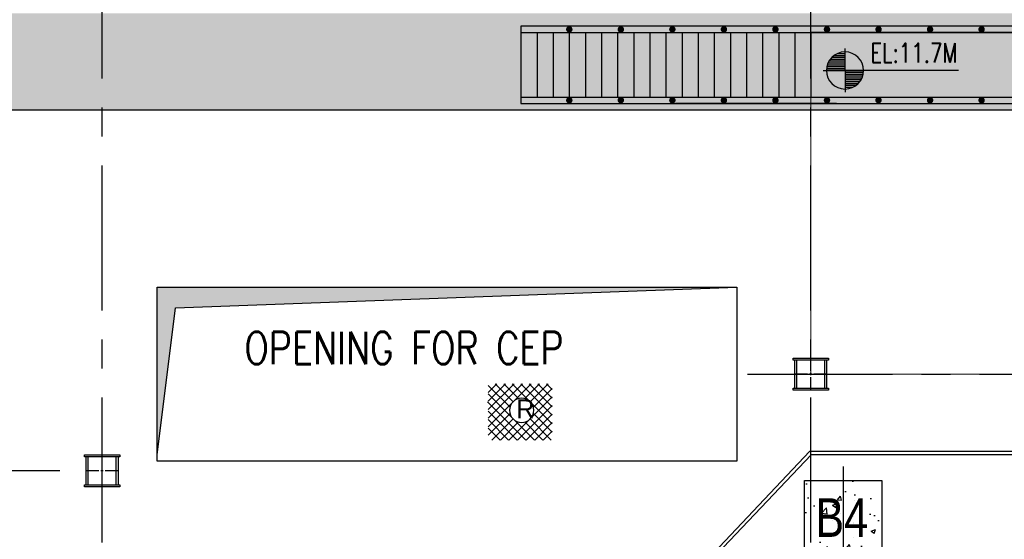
# Model space of a CAD drawing. Header units: inches. Extents: x 156890 to 366890, y 36423 to 221804.
# Tile 20 of 163: x 242963 to 258247, y 117864 to 125927. Entities that reach past the tile are written whole.
import ezdxf

# ---------------------------------------------------------------- set-up
doc = ezdxf.new("R2010")
doc.units = ezdxf.units.IN
doc.header["$LTSCALE"] = 1800
doc.header["$MEASUREMENT"] = 0
doc.linetypes.add('CENTER', pattern=[2, 1.25, -0.25, 0.25, -0.25])
doc.linetypes.add('CENTER2', pattern=[1.125, 0.75, -0.125, 0.125, -0.125])
for name, color, linetype in [('AUX COL', 1, 'Continuous'), ('CEN', 8, 'CENTER'), ('GRID', 251, 'CENTER'), ('GT_5', 7, 'Continuous'), ('GT_6', 1, 'Continuous'), ('HATCH', 5, 'Continuous'), ('OPENING', 40, 'Continuous'), ('pedestel', 139, 'Continuous'), ('SERVICE BLDG', 7, 'Continuous'), ('STEEL', 231, 'Continuous'), ('TEXT', 3, 'Continuous')]:
    doc.layers.add(name, color=color, linetype=linetype)
doc.styles.add('123', font='romans.shx', dxfattribs={"width": 0.8, "height": 1000})
doc.styles.add('AR', font='arial.ttf')
doc.styles.add('HTX11', font='O8111901')
doc.styles.add('ROMANS', font='romans.shx')
doc.styles.get("Standard").update_dxf_attribs({"font": 'arial.ttf'})

# ---------------------------------------------------------------- blocks, each defined once
blk = doc.blocks.new('A$C011770D7')
at = {"layer": 'GT_6', "flags": 128}
for points in [[(-1254, -747), (-589, -82)], [(-1254, -614), (-721, -82)], [(-1254, -349), (-987, -82)], [(-1254, -482), (-854, -82)], [(-1254, -217), (-1119, -82)], [(-1254, -107), (-916, -445)], [(-1147, -82), (-868, -361)], [(-1014, -82), (-784, -312)], [(-882, -82), (-262, -702)], [(-749, -82), (-262, -569)], [(-687, -312), (-456, -82)], [(-617, -82), (-262, -437)], [(-603, -361), (-324, -82)], [(-554, -445), (-262, -152)], [(-484, -82), (-262, -304)], [(-351, -82), (-262, -171)], [(-1254, -239), (-537, -957)], [(-1199, -294), (-537, -957)], [(-934, -957), (-262, -285)], [(-1266, -361), (-672, -954)], [(-798, -954), (-262, -417)], [(-1254, -505), (-805, -954)], [(-1254, -880), (-916, -542)], [(-666, -954), (-262, -550)], [(-554, -542), (-262, -834)], [(-1254, -637), (-937, -954)], [(-1196, -954), (-868, -626)], [(-1064, -954), (-784, -674)], [(-687, -674), (-407, -954)], [(-603, -626), (-275, -954)], [(-533, -954), (-262, -682)], [(-1254, -770), (-1070, -954)], [(-401, -954), (-262, -815)]]:
    blk.add_lwpolyline(points, dxfattribs=at)
blk.add_lwpolyline([(-548, -493, 1), (-923, -493, 1), (-548, -493)], format="xyb", dxfattribs=at)
at = {"layer": 'GT_5', "style": 'HTX11'}
blk.add_text('R', height=293, dxfattribs=at).set_placement((-820, -617))
blk = doc.blocks.new('*X4')
at = {"color": 0}
for p, q in [((36115, 29325), (36330, 29325)), ((36132, 29350), (36330, 29350)), ((36154, 29375), (36330, 29375)), ((36183, 29400), (36330, 29400)), ((36226, 29425), (36330, 29425)), ((36080, 29200), (36330, 29200)), ((36081, 29225), (36330, 29225)), ((36085, 29250), (36330, 29250)), ((36092, 29275), (36330, 29275)), ((36102, 29300), (36330, 29300))]:
    blk.add_line(p, q, dxfattribs=at)
blk = doc.blocks.new('LL')
for p, q in [((-711, 0), (-711, 423)), ((-1136, 0), (-711, 0)), ((1493, 0), (-711, 0)), ((-711, 0), (-711, -418))]:
    blk.add_line(p, q)
for start, end in [(90, 180), (0, 90), (180, 270), (270, 0)]:
    blk.add_arc((-711, 0), 360, start, end)
at = {"xscale": 1.44, "yscale": 1.44, "zscale": 1.44}
blk.add_blockref('*X4', (-53026, -42044), dxfattribs=at)
at = {"xscale": 1.44, "yscale": 1.44, "zscale": 1.44, "rotation": 180}
blk.add_blockref('*X4', (51604, 42044), dxfattribs=at)
at = {"flags": 4}
blk.add_attdef('LEVEL', (-222, 154), '', height=432, dxfattribs=at)
blk = doc.blocks.new('TG DECK')
at = {"layer": 'HATCH', "ltscale": 0.25}
h = blk.add_hatch(dxfattribs=at)
h.set_pattern_fill('AR-CONC', color=256, scale=100, style=0)
h.set_pattern_definition([(50, (-878910.7, -31658.3), (717.2602, -62.75213), [75, -825]), (355, (-878910.7, -31658.3), (-138.7513, 752.1921), [60, -660]), (100.4514, (-878850.94, -31663.5), (578.5094, 689.43954), [63.7402, -701.1421]), (46.1842, (-878910.7, -31458.3), (1067.241, -165.519), [112.5, -1237.5]), (96.6356, (-878821.8, -31472.1), (934.6627, 974.1179), [95.6103, -1051.713]), (351.1842, (-878910.7, -31458.3), (934.662, 974.1186), [90, -990]), (21, (-878810.7, -31508.3), (596.90705, -402.6189), [75, -825]), (326, (-878810.7, -31508.3), (243.3153, 725.15005), [60, -660]), (71.4514, (-878761, -31541.8), (840.2226, 322.5305), [63.7402, -701.1421]), (37.5, (-878910.7, -31658.27), (12.159855, 332.89385), [0, -652, 0, -670, 0, -662.5]), (7.5, (-878910.7, -31658.27), (263.06954, 394.41171), [0, -382, 0, -637, 0, -252.5]), (327.5, (-879133.7, -31658.27), (533.82244, -22.55487), [0, -250, 0, -780, 0, -1035]), (317.5, (-879233.7, -31658.27), (583.18617, 100.10498), [0, -325, 0, -518, 0, -735])])
h.paths.add_polyline_path([(-162049, 159687), (-162649, 159687), (-162649, 158387), (-162049, 158387)])
h.paths.add_polyline_path([(-161449, 159687), (-162049, 159687), (-162049, 158387), (-161449, 158387)])
h.paths.add_polyline_path([(-161449, 160987), (-162049, 160987), (-162049, 159687), (-161449, 159687)])
h.paths.add_polyline_path([(-162049, 160987), (-162649, 160987), (-162649, 159687), (-162049, 159687)])
h.paths.add_polyline_path([(-162630, 159961), (-161509, 159961), (-161509, 160861), (-162630, 160861)], flags=9)
at = {"color": 5}
blk.add_lwpolyline([(-164318, 148687), (-162568, 146837), (-133639, 146837), (-133639, 161437), (-162568, 161437), (-164318, 159587), (-181739, 159587), (-181739, 148687)], close=True, dxfattribs=at)
blk.add_lwpolyline([(-164296, 148737), (-162546, 146887), (-133689, 146887), (-133689, 161387), (-162546, 161387), (-164296, 159537), (-181689, 159537), (-181689, 148737)], close=True)
at = {"layer": 'CEN', "linetype": 'CENTER2'}
blk.add_line((-162049, 161202), (-162049, 158130), dxfattribs=at)
at = {"layer": 'pedestel'}
blk.add_lwpolyline([(-161449, 160987), (-161449, 158387), (-162649, 158387), (-162649, 160987)], close=True, dxfattribs=at)
at = {"layer": 'TEXT', "color": 8, "style": 'AR', "width": 0.8}
blk.add_text('B4', height=600, dxfattribs=at).set_placement((-162480, 160111))
blk = doc.blocks.new('pssa-2')
h = blk.add_hatch()
h.set_pattern_fill('DOTS', color=252, scale=6000, style=0)
h.paths.add_polyline_path([(194657, 14122), (194657, 15622), (102478, 15622), (102478, 27122), (71157, 27122), (71157, 25622), (100978, 25622), (100978, 14122)])
at = {"color": 252}
blk.add_line((100978, 14122), (194657, 14122), dxfattribs=at)
blk = doc.blocks.new('AUX COLUM')
at = {"color": 2, "linetype": 'CENTER2', "ltscale": 0.15}
for p, q in [((29690, 90186), (29690, 90686)), ((29940, 90436), (29440, 90436))]:
    blk.add_line(p, q, dxfattribs=at)
at = {"layer": 'AUX COL'}
for p, q in [((29440, 90218), (29440, 90654)), ((29472, 90218), (29472, 90654)), ((29908, 90218), (29908, 90654)), ((29940, 90218), (29940, 90654))]:
    blk.add_line(p, q, dxfattribs=at)
for points in [[(29415, 90686), (29965, 90686), (29965, 90654), (29415, 90654)], [(29415, 90218), (29965, 90218), (29965, 90186), (29415, 90186)]]:
    blk.add_lwpolyline(points, close=True, dxfattribs=at)
blk = doc.blocks.new('A$C316711C6')
at = {"color": 9}
blk.add_blockref('AUX COLUM', (-29690, -90436), dxfattribs=at)

msp = doc.modelspace()

# ---------------------------------------------------------------- hatches: boundary and pattern name
at = {"layer": 'HATCH'}
msp.add_hatch(color=256, dxfattribs=at).paths.add_polyline_path([(254094.1, 121776.9), (245094.1, 121776.9), (245094.1, 119176.9), (245383.6, 121457.6)])

# ---------------------------------------------------------------- linework, layer by layer
at = {"layer": 'GRID'}
for p, q in [((244244.1, 89016.5), (244244.1, 142427.2)), ((255244.1, 89016.5), (255244.1, 142427.2)), ((254260.7, 120427.2), (278327.7, 120427.2)), ((243583.9, 118927.2), (171470.2, 118927.2))]:
    msp.add_line(p, q, dxfattribs=at)
at = {"layer": 'OPENING', "lineweight": 30}
for p, q in [((245383.6, 121457.6), (254094.1, 121776.9)), ((245094.1, 119176.9), (245383.6, 121457.6))]:
    msp.add_line(p, q, dxfattribs=at)
at = {"layer": 'OPENING'}
msp.add_lwpolyline([(245094.1, 121777), (254094.1, 121777), (254094.1, 119077), (245094.1, 119077)], close=True, dxfattribs=at)
at = {"layer": 'STEEL', "ltscale": 0.2}
for p, q in [((253044.1, 125827.2), (250744.1, 125827.2)), ((250744.1, 125827.2), (250744.1, 124627.2)), ((263694.1, 125827.2), (253044.1, 125827.2)), ((250744.1, 125727.2), (279744.1, 125727.2)), ((250994.1, 125727.2), (250994.1, 124727.2)), ((251244.1, 125727.2), (251244.1, 124727.2)), ((251494.1, 125727.2), (251494.1, 124727.2)), ((251744.1, 125727.2), (251744.1, 124727.2)), ((251994.1, 125727.2), (251994.1, 124727.2)), ((252244.1, 125727.2), (252244.1, 124727.2)), ((252494.1, 125727.2), (252494.1, 124727.2)), ((252744.1, 125727.2), (252744.1, 124727.2)), ((252994.1, 125727.2), (252994.1, 124727.2)), ((253244.1, 125727.2), (253244.1, 124727.2)), ((253494.1, 125727.2), (253494.1, 124727.2)), ((253744.1, 125727.2), (253744.1, 124727.2)), ((253994.1, 125727.2), (253994.1, 124727.2)), ((254244.1, 125727.2), (254244.1, 124727.2)), ((254494.1, 125727.2), (254494.1, 124727.2)), ((254744.1, 125727.2), (254744.1, 124727.2)), ((254994.1, 125727.2), (254994.1, 124727.2)), ((250744.1, 124727.2), (279744.1, 124727.2)), ((250744.1, 124627.2), (279744.1, 124627.2)), ((255644.1, 124627.2), (253144.1, 124627.2))]:
    msp.add_line(p, q, dxfattribs=at)
at = {"layer": 'STEEL', "const_width": 15}
msp.add_lwpolyline([(275244.1, 120427.2), (255244.1, 120427.2), (255244.1, 127927.2), (275244.1, 127927.2)], close=True, dxfattribs=at)
at = {"layer": 'STEEL', "ltscale": 0.2, "const_width": 50}
for points in [[(251469.1, 125777.2, 1), (251519.1, 125777.2, 1)], [(252269.1, 125777.2, 1), (252319.1, 125777.2, 1)], [(253069.1, 125777.2, 1), (253119.1, 125777.2, 1)], [(253869.1, 125777.2, 1), (253919.1, 125777.2, 1)], [(254669.1, 125777.2, 1), (254719.1, 125777.2, 1)], [(255469.1, 125777.2, 1), (255519.1, 125777.2, 1)], [(256269.1, 125777.2, 1), (256319.1, 125777.2, 1)], [(257069.1, 125777.2, 1), (257119.1, 125777.2, 1)], [(257869.1, 125777.2, 1), (257919.1, 125777.2, 1)], [(251469.1, 124677.2, 1), (251519.1, 124677.2, 1)], [(252269.1, 124677.2, 1), (252319.1, 124677.2, 1)], [(253069.1, 124677.2, 1), (253119.1, 124677.2, 1)], [(253869.1, 124677.2, 1), (253919.1, 124677.2, 1)], [(254669.1, 124677.2, 1), (254719.1, 124677.2, 1)], [(255469.1, 124677.2, 1), (255519.1, 124677.2, 1)], [(256269.1, 124677.2, 1), (256319.1, 124677.2, 1)], [(257069.1, 124677.2, 1), (257119.1, 124677.2, 1)], [(257869.1, 124677.2, 1), (257919.1, 124677.2, 1)]]:
    msp.add_lwpolyline(points, format="xyb", close=True, dxfattribs=at)
at = {"layer": 'STEEL', "ltscale": 0.2}
msp.add_lwpolyline([(255244.1, 124727.2), (275244.1, 124727.2), (275244.1, 125727.2), (255244.1, 125727.2)], close=True, dxfattribs=at)

# ---------------------------------------------------------------- block references
for name, p in [('pssa-2', (115586.7, 110404.9)), ('A$C316711C6', (255244.1, 120427.2)), ('TG DECK', (417792.8, -42209.8)), ('A$C316711C6', (244244.1, 118927.2))]:
    msp.add_blockref(name, p)
at = {"layer": 'SERVICE BLDG', "color": 0}
msp.add_blockref('A$C011770D7', (251489.8, 120358.6), dxfattribs=at)
at = {"layer": 'TEXT'}
ref = msp.add_blockref('LL', (256342.6, 125139.4), dxfattribs=dict(at, xscale=0.8, yscale=0.8, zscale=0.8))
ref.add_attrib('LEVEL', 'EL:11.7M', (256165.2, 125262.7), dxfattribs={"layer": '0', "height": 300, "style": 'ROMANS', "width": 0.75, "flags": 4})

# ---------------------------------------------------------------- texts
at = {"layer": 'TEXT', "lineweight": 9, "insert": (246451.4, 121082.8), "char_height": 500, "attachment_point": 1, "style": '123'}
msp.add_mtext_dynamic_manual_height_columns('OPENING FOR CEP', width=9351.761, gutter_width=6000, heights=[0], dxfattribs=at)

doc.saveas('drawing.dxf')
